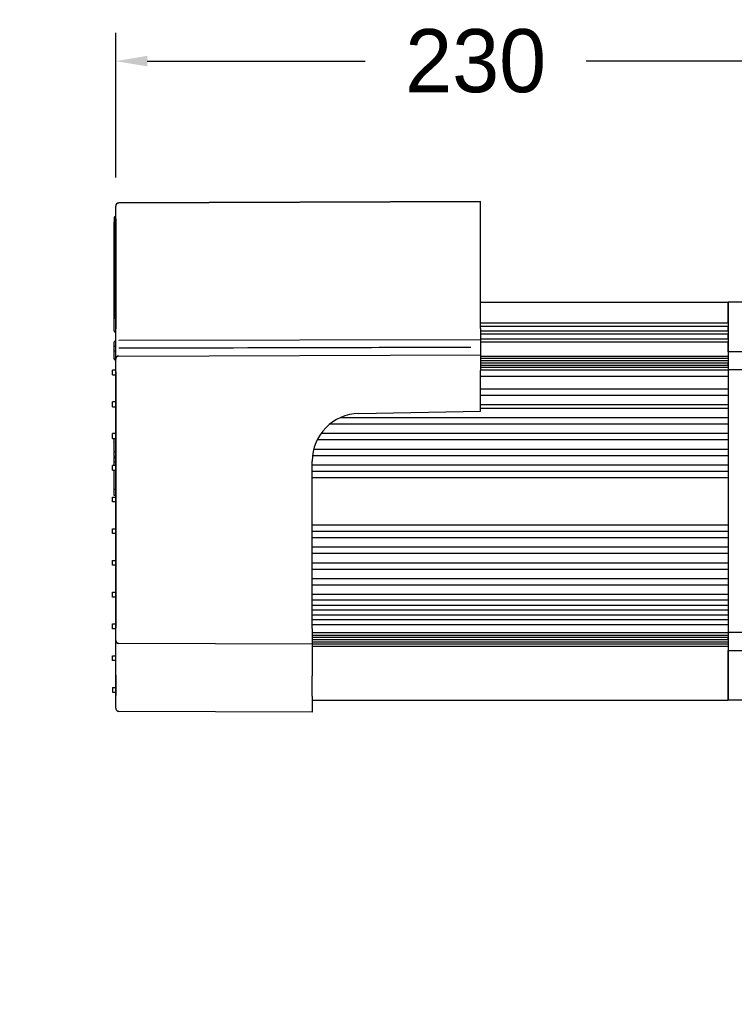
# Model space of a CAD drawing. Header units: millimetres. Extents: x -122 to 2817, y 13 to 2091.
# Tile 40 of 43: x 1230 to 1457, y 1480 to 1791. Entities that reach past the tile are written whole.
import ezdxf

# ---------------------------------------------------------------- set-up
doc = ezdxf.new("R2010")
doc.units = ezdxf.units.MM
doc.dimstyles.get("Standard").update_dxf_attribs({"dimtxt": 20, "dimasz": 10, "dimexe": 9, "dimexo": 9, "dimgap": 10, "dimtad": 0, "dimtih": 1, "dimtoh": 1, "dimdsep": 46, "dimtxsty": 'Standard', "dimcen": 0.09, "dimadec": 0, "dimazin": 0, "dimtfac": 1, "dimtofl": 0, "dimtmove": 0, "dimatfit": 3, "dimfxl": 0, "dimtolj": 1, "dimtzin": 0, "dimarcsym": 0})

# ---------------------------------------------------------------- blocks, each defined once
blk = doc.blocks.new('*D26')
at = {"color": 0, "lineweight": -2}
for p, q in [((889.01, 1603.97), (1130, 1603.97)), ((1121, 1593.97), (1121, 1250.37)), ((1121, 866.77), (1121, 1210.37)), ((1554.41, 856.77), (1112, 856.77))]:
    blk.add_line(p, q, dxfattribs=at)
at = {"color": 0, "lineweight": 18}
for points in [[(1119.34, 1593.97), (1122.67, 1593.97), (1121, 1603.97)], [(1119.34, 866.77), (1122.67, 866.77), (1121, 856.77)]]:
    blk.add_solid(points, dxfattribs=at)
at = {"layer": 'Defpoints', "color": 0, "lineweight": 18}
for p in [(880.01, 1603.97), (1121, 856.77), (1563.41, 856.77)]:
    blk.add_point(p, dxfattribs=at)
at = {"color": 0, "lineweight": 18, "insert": (1121, 1230.37), "char_height": 20, "attachment_point": 5}
blk.add_mtext('\\A1;750', dxfattribs=at)
blk = doc.blocks.new('*D27')
at = {"color": 0, "lineweight": -2}
for p, q in [((1260.68, 1741.41), (1260.68, 1787.32)), ((1488.66, 1743.23), (1488.66, 1787.32)), ((1270.68, 1778.32), (1339.67, 1778.32)), ((1478.66, 1778.32), (1409.67, 1778.32))]:
    blk.add_line(p, q, dxfattribs=at)
at = {"color": 0, "lineweight": 18}
for points in [[(1270.68, 1779.99), (1270.68, 1776.66), (1260.68, 1778.32)], [(1478.66, 1779.99), (1478.66, 1776.66), (1488.66, 1778.32)]]:
    blk.add_solid(points, dxfattribs=at)
at = {"layer": 'Defpoints', "color": 0, "lineweight": 18}
for p in [(1260.68, 1778.32), (1260.68, 1732.41), (1488.66, 1734.23)]:
    blk.add_point(p, dxfattribs=at)
at = {"color": 0, "lineweight": 18, "insert": (1374.67, 1778.32), "char_height": 20, "attachment_point": 5}
blk.add_mtext('\\A1;230', dxfattribs=at)
blk = doc.blocks.new('*D30')
at = {"color": 0, "lineweight": -2}
for p, q in [((1564.56, 1558.52), (1564.56, 774.53)), ((1306.41, 1277.02), (1306.41, 774.53)), ((1316.41, 783.53), (1398.82, 783.53)), ((1554.56, 783.53), (1472.15, 783.53))]:
    blk.add_line(p, q, dxfattribs=at)
at = {"color": 0, "lineweight": 18}
for points in [[(1316.41, 785.19), (1316.41, 781.86), (1306.41, 783.53)], [(1554.56, 785.19), (1554.56, 781.86), (1564.56, 783.53)]]:
    blk.add_solid(points, dxfattribs=at)
at = {"layer": 'Defpoints', "color": 0, "lineweight": 18}
for p in [(1564.56, 1567.52), (1306.41, 1286.02), (1306.41, 783.53)]:
    blk.add_point(p, dxfattribs=at)
at = {"color": 0, "lineweight": 18, "insert": (1435.48, 783.53), "char_height": 20, "attachment_point": 5}
blk.add_mtext('\\A1;258', dxfattribs=at)

msp = doc.modelspace()

# ---------------------------------------------------------------- linework, layer by layer
for p, q in [((1260.684, 1728.39), (1260.684, 1732.41)), ((1261.685, 1733.415), (1376.158, 1733.814)), ((1376.158, 1733.814), (1261.685, 1733.415)), ((1376.158, 1728.789), (1376.158, 1733.814)), ((1260.179, 1728.683), (1260.179, 1727.457)), ((1260.684, 1729.183), (1260.679, 1729.183)), ((1260.684, 1728.39), (1260.684, 1693.477)), ((1260.684, 1693.477), (1260.684, 1728.39)), ((1376.158, 1693.647), (1376.158, 1728.789)), ((1260.179, 1727.459), (1260.179, 1696.685)), ((1260.179, 1696.683), (1260.179, 1727.457)), ((1376.16, 1701.916), (1454.658, 1701.916)), ((1454.658, 1701.917), (1454.658, 1686.208)), ((1461.658, 1701.917), (1454.658, 1701.917)), ((1454.658, 1695.39), (1454.658, 1701.916)), ((1260.179, 1692.91), (1260.179, 1696.683)), ((1376.16, 1695.39), (1454.658, 1695.39)), ((1376.16, 1694.39), (1454.658, 1694.39)), ((1454.658, 1692.88), (1454.658, 1694.39)), ((1376.158, 1693.647), (1376.158, 1687.866)), ((1376.16, 1692.88), (1454.658, 1692.88)), ((1376.16, 1691.88), (1454.658, 1691.88)), ((1454.658, 1690.38), (1454.658, 1691.88)), ((1260.179, 1687.794), (1260.179, 1689.312)), ((1260.179, 1687.794), (1260.179, 1689.31)), ((1260.179, 1688.963), (1260.179, 1688.962)), ((1260.179, 1687.885), (1260.179, 1687.884)), ((1260.179, 1687.884), (1260.179, 1687.884)), ((1260.179, 1686.426), (1260.179, 1687.794)), ((1260.584, 1689.504), (1260.279, 1689.504)), ((1260.584, 1689.41), (1260.279, 1689.41)), ((1260.584, 1687.894), (1260.279, 1687.894)), ((1260.684, 1688.085), (1260.684, 1688.085)), ((1260.684, 1688.085), (1260.684, 1688.085)), ((1261.688, 1689.939), (1376.158, 1690.12)), ((1376.158, 1687.866), (1376.158, 1687.594)), ((1376.158, 1687.594), (1376.158, 1685.303)), ((1376.16, 1690.38), (1454.658, 1690.38)), ((1376.16, 1689.38), (1454.658, 1689.38)), ((1454.658, 1686.208), (1454.658, 1689.38)), ((1260.179, 1687.529), (1260.179, 1687.529)), ((1260.179, 1687.502), (1260.179, 1687.502)), ((1260.179, 1684.008), (1260.179, 1686.426)), ((1260.179, 1684.01), (1260.179, 1686.426)), ((1260.584, 1686.416), (1260.279, 1686.416)), ((1260.684, 1686.49), (1260.684, 1686.959)), ((1261.685, 1684.903), (1376.158, 1685.302)), ((1261.685, 1684.903), (1376.158, 1685.302)), ((1376.158, 1685.302), (1376.158, 1680.278)), ((1376.16, 1684.868), (1454.658, 1684.868)), ((1376.16, 1684.856), (1454.658, 1684.856)), ((1454.658, 1686.208), (1454.658, 1680.54)), ((1461.658, 1686.208), (1454.658, 1686.208)), ((1454.658, 1684.856), (1454.658, 1684.165)), ((1260.584, 1683.91), (1260.279, 1683.91)), ((1260.279, 1683.82), (1260.584, 1683.82)), ((1260.279, 1683.816), (1260.584, 1683.816)), ((1260.684, 1679.878), (1260.684, 1683.898)), ((1260.684, 1683.72), (1260.684, 1683.72)), ((1376.16, 1684.165), (1454.658, 1684.165)), ((1376.16, 1683.458), (1454.658, 1683.458)), ((1376.16, 1682.751), (1454.658, 1682.751)), ((1376.16, 1682.028), (1454.658, 1682.028)), ((1376.16, 1681.32), (1454.658, 1681.32)), ((1454.658, 1682.028), (1454.658, 1682.751)), ((1260.684, 1680.404), (1259.679, 1680.404)), ((1259.679, 1678.897), (1259.679, 1680.404)), ((1259.679, 1678.897), (1260.684, 1678.897)), ((1260.684, 1679.878), (1260.684, 1598.837)), ((1260.684, 1598.837), (1260.684, 1679.878)), ((1376.158, 1667.375), (1376.158, 1680.278)), ((1376.16, 1680.54), (1454.658, 1680.54)), ((1376.16, 1678.54), (1454.658, 1678.54)), ((1461.658, 1680.54), (1454.658, 1680.54)), ((1454.658, 1680.54), (1454.658, 1638.924)), ((1376.16, 1674.54), (1454.658, 1674.54)), ((1376.16, 1672.54), (1454.658, 1672.54)), ((1260.684, 1670.354), (1259.679, 1670.354)), ((1259.679, 1668.847), (1259.679, 1670.354)), ((1259.679, 1668.847), (1260.684, 1668.847)), ((1376.16, 1669.54), (1454.658, 1669.54)), ((1337.705, 1666.704), (1376.158, 1667.375)), ((1376.16, 1668.416), (1454.658, 1668.416)), ((1328.57, 1663.416), (1454.658, 1663.416)), ((1331.868, 1665.416), (1454.658, 1665.416)), ((1260.684, 1660.304), (1259.679, 1660.304)), ((1259.679, 1658.797), (1259.679, 1660.304)), ((1325.719, 1660.416), (1454.658, 1660.416)), ((1259.679, 1658.797), (1260.684, 1658.797)), ((1324.507, 1658.416), (1454.658, 1658.416)), ((1260.086, 1654.598), (1260.684, 1654.598)), ((1323.002, 1653.416), (1454.658, 1653.416)), ((1323.378, 1655.416), (1454.658, 1655.416)), ((1260.684, 1650.254), (1259.679, 1650.254)), ((1259.679, 1648.747), (1259.679, 1650.254)), ((1260.684, 1653.08), (1260.086, 1653.08)), ((1260.086, 1652.629), (1260.684, 1652.629)), ((1260.086, 1651.346), (1260.684, 1651.346)), ((1322.893, 1598.624), (1322.893, 1651.631)), ((1322.895, 1650.416), (1454.658, 1650.416)), ((1259.679, 1648.747), (1260.684, 1648.747)), ((1322.895, 1648.416), (1454.658, 1648.416)), ((1322.895, 1646.416), (1454.658, 1646.416)), ((1260.086, 1642.685), (1260.684, 1642.685)), ((1260.086, 1640.844), (1260.684, 1640.844)), ((1259.679, 1640.204), (1260.684, 1640.204)), ((1259.679, 1638.697), (1259.679, 1640.204)), ((1260.684, 1638.697), (1259.679, 1638.697)), ((1454.658, 1638.924), (1454.658, 1597.293)), ((1322.895, 1631.416), (1454.658, 1631.416)), ((1259.679, 1630.154), (1260.684, 1630.154)), ((1259.679, 1628.647), (1259.679, 1630.154)), ((1260.684, 1628.647), (1259.679, 1628.647)), ((1322.895, 1629.416), (1454.658, 1629.416)), ((1322.895, 1627.416), (1454.658, 1627.416)), ((1322.895, 1624.416), (1454.658, 1624.416)), ((1322.895, 1622.416), (1454.658, 1622.416)), ((1259.679, 1620.104), (1260.684, 1620.104)), ((1259.679, 1618.597), (1259.679, 1620.104)), ((1322.895, 1619.416), (1454.658, 1619.416)), ((1260.684, 1618.597), (1259.679, 1618.597)), ((1322.895, 1617.416), (1454.658, 1617.416)), ((1322.895, 1614.416), (1454.658, 1614.416)), ((1259.679, 1610.054), (1260.684, 1610.054)), ((1259.679, 1608.547), (1259.679, 1610.054)), ((1322.895, 1612.416), (1454.658, 1612.416)), ((1260.684, 1608.547), (1259.679, 1608.547)), ((1322.895, 1609.416), (1454.658, 1609.416)), ((1322.895, 1607.616), (1454.658, 1607.616)), ((1322.895, 1606.016), (1454.658, 1606.016)), ((1322.895, 1604.516), (1454.658, 1604.516)), ((1322.895, 1602.916), (1454.658, 1602.916)), ((1322.895, 1601.416), (1454.658, 1601.416)), ((1259.679, 1600.004), (1260.684, 1600.004)), ((1259.679, 1598.497), (1259.679, 1600.004)), ((1260.684, 1598.497), (1259.679, 1598.497)), ((1260.684, 1594.817), (1260.684, 1598.837)), ((1322.893, 1598.624), (1322.893, 1593.599)), ((1322.895, 1599.816), (1454.658, 1599.816)), ((1322.895, 1597.293), (1454.658, 1597.293)), ((1454.658, 1597.293), (1454.658, 1591.623)), ((1461.658, 1597.293), (1454.658, 1597.293)), ((1260.684, 1583.762), (1260.684, 1594.817)), ((1322.895, 1596.513), (1454.658, 1596.513)), ((1322.895, 1595.805), (1454.658, 1595.805)), ((1322.895, 1595.081), (1454.658, 1595.081)), ((1322.895, 1594.374), (1454.658, 1594.374)), ((1454.658, 1595.081), (1454.658, 1595.805)), ((1322.893, 1593.599), (1261.685, 1593.812)), ((1322.893, 1593.599), (1261.685, 1593.812)), ((1322.893, 1593.599), (1322.893, 1583.549)), ((1322.895, 1593.667), (1454.658, 1593.667)), ((1322.895, 1592.977), (1454.658, 1592.977)), ((1322.895, 1592.964), (1454.658, 1592.964)), ((1454.658, 1593.667), (1454.658, 1592.977)), ((1454.658, 1575.916), (1454.658, 1591.623)), ((1454.658, 1591.623), (1454.658, 1575.915)), ((1454.658, 1591.623), (1461.658, 1591.623)), ((1259.679, 1589.954), (1260.684, 1589.954)), ((1259.679, 1588.447), (1259.679, 1589.954)), ((1260.684, 1588.447), (1259.679, 1588.447)), ((1260.684, 1583.762), (1260.684, 1577.354)), ((1260.684, 1577.354), (1260.684, 1583.762)), ((1322.893, 1577.141), (1322.893, 1583.549)), ((1259.679, 1579.904), (1260.684, 1579.904)), ((1259.679, 1579.904), (1259.679, 1578.397)), ((1259.679, 1578.397), (1260.684, 1578.397)), ((1260.684, 1573.334), (1260.684, 1577.354)), ((1322.893, 1577.141), (1322.893, 1572.116)), ((1322.895, 1575.916), (1454.658, 1575.916)), ((1461.658, 1575.915), (1454.658, 1575.915)), ((1322.893, 1572.116), (1261.685, 1572.329)), ((1322.893, 1572.116), (1261.685, 1572.329))]:
    msp.add_line(p, q)
for centre, radius, start, end in [((1261.689, 1732.41), 1.005, 90.2, 180), ((1260.679, 1728.683), 0.5, 90, 180), ((1260.679, 1692.91), 0.5, 180, 270), ((1260.279, 1689.31), 0.1, 90, 180), ((1260.279, 1687.794), 0.1, 90, 180), ((1261.689, 1683.898), 1.005, 90.2, 180), ((1260.279, 1684.01), 0.1, 180, 270), ((1260.584, 1683.81), 0.1, 0, 90), ((1337.968, 1651.631), 15.075, 91, 180), ((1261.689, 1594.817), 1.005, 180, 269.8), ((1261.689, 1573.334), 1.005, 180, 201.30223), ((1261.689, 1573.334), 1.005, 221.27013, 269.8)]:
    msp.add_arc(centre, radius, start, end)
for centre, major_axis, ratio, start_param, end_param in [((1260.279, 1689.404), (-0.1, 0), 0.9999999, 4.7203601, 6.2814163), ((1260.279, 1689.404), (-0.1, 0), 0.999998, 4.7133468, 6.2808669), ((1260.584, 1689.604), (-0.1, 0), 1, 1.5923286, 3.1415786), ((1260.584, 1689.604), (0.1, 0), 0.9999967, 4.7383937, 6.2867307), ((1260.279, 1686.426), (0.1, 0), 0.1035606, 3.1415927, 4.712389), ((1260.279, 1683.92), (-0.1, 0), 0.9999981, 6.283144, 7.8545776), ((1260.279, 1683.92), (-0.1, 0), 0.9999946, 6.2826305, 7.8567178), ((1260.279, 1683.916), (-0.1, 0), 0.9999807, 6.2819606, 7.8623021), ((1260.279, 1683.916), (-0.1, 0), 0.9999882, 0.0046223, 1.5780665), ((1260.584, 1683.72), (0.1, 0), 0.9999921, 0.0009501, 1.582533), ((1260.584, 1683.716), (0.1, 0), 0.9999821, 0.0013817, 1.5810575), ((1260.584, 1683.72), (0.1, 0), 0.9999999, 0.0000039, 1.5717026)]:
    msp.add_ellipse(centre, major_axis=major_axis, ratio=ratio, start_param=start_param, end_param=end_param)
for points, degree, knots in [([(1261.685, 1733.316), (1261.59, 1733.332), (1261.403, 1733.335), (1261.125, 1733.24), (1260.893, 1733.045), (1260.791, 1732.871), (1260.752, 1732.772)], 3, [0, 0, 0, 0, 0.2442257, 0.4974427, 0.7522353, 1, 1, 1, 1]), ([(1261.685, 1733.415), (1261.685, 1733.415), (1261.685, 1733.415), (1261.685, 1733.414), (1261.685, 1733.414), (1261.685, 1733.413), (1261.685, 1733.412), (1261.685, 1733.41), (1261.685, 1733.408), (1261.685, 1733.406), (1261.685, 1733.404), (1261.685, 1733.402), (1261.685, 1733.399), (1261.685, 1733.396), (1261.685, 1733.393), (1261.685, 1733.389), (1261.685, 1733.385), (1261.685, 1733.381), (1261.685, 1733.377), (1261.685, 1733.372), (1261.685, 1733.367), (1261.685, 1733.362), (1261.685, 1733.357), (1261.685, 1733.351), (1261.685, 1733.345), (1261.685, 1733.339), (1261.685, 1733.333), (1261.685, 1733.327), (1261.685, 1733.322), (1261.685, 1733.321)], 3, [0, 0, 0, 0, 0.0373343, 0.0746685, 0.1120027, 0.1493369, 0.1866711, 0.2240053, 0.2613395, 0.2986736, 0.3360078, 0.3733419, 0.410676, 0.4480101, 0.4853442, 0.5226782, 0.5600123, 0.5973464, 0.6346804, 0.6720144, 0.7093484, 0.7466824, 0.7840164, 0.8213503, 0.8586843, 0.8960182, 0.9333521, 0.9706861, 1, 1, 1, 1]), ([(1260.684, 1686.959), (1260.684, 1687.59), (1260.684, 1688.348), (1260.684, 1688.722), (1260.684, 1689.122), (1260.684, 1689.519), (1260.684, 1690.355), (1260.684, 1691.223), (1260.684, 1692.114), (1260.684, 1692.566), (1260.684, 1693.021), (1260.684, 1693.477)], 2, [0, 0, 0, 0.25, 0.25, 0.375, 0.375, 0.5, 0.625, 0.75, 0.875, 0.875, 1, 1, 1]), ([(1261.685, 1687.451), (1285.916, 1687.51), (1310.146, 1687.57), (1347.304, 1687.662), (1360.23, 1687.693), (1373.157, 1687.726)], 3, [0, 0, 0, 0, 0.6521051, 0.6521051, 1, 1, 1, 1]), ([(1260.684, 1683.898), (1260.684, 1683.898), (1260.684, 1684.155), (1260.684, 1684.408), (1260.684, 1684.739), (1260.684, 1685.147), (1260.684, 1685.387), (1260.684, 1685.872), (1260.684, 1686.49)], 2, [0, 0, 0, 0.25, 0.375, 0.5, 0.625, 0.75, 0.75, 1, 1, 1]), ([(1261.685, 1684.804), (1261.59, 1684.82), (1261.403, 1684.823), (1261.125, 1684.728), (1260.893, 1684.533), (1260.791, 1684.359), (1260.752, 1684.26)], 3, [0, 0, 0, 0, 0.2442257, 0.4974427, 0.7522353, 1, 1, 1, 1]), ([(1261.685, 1684.903), (1261.685, 1684.903), (1261.685, 1684.903), (1261.685, 1684.902), (1261.685, 1684.902), (1261.685, 1684.901), (1261.685, 1684.9), (1261.685, 1684.898), (1261.685, 1684.896), (1261.685, 1684.895), (1261.685, 1684.892), (1261.685, 1684.89), (1261.685, 1684.887), (1261.685, 1684.884), (1261.685, 1684.881), (1261.685, 1684.877), (1261.685, 1684.873), (1261.685, 1684.869), (1261.685, 1684.865), (1261.685, 1684.86), (1261.685, 1684.855), (1261.685, 1684.85), (1261.685, 1684.845), (1261.685, 1684.839), (1261.685, 1684.833), (1261.685, 1684.827), (1261.685, 1684.821), (1261.685, 1684.815), (1261.685, 1684.811), (1261.685, 1684.809)], 3, [0, 0, 0, 0, 0.0373272, 0.0746545, 0.1119817, 0.149309, 0.1866363, 0.2239636, 0.2612909, 0.2986182, 0.3359455, 0.3732728, 0.4106001, 0.4479275, 0.4852548, 0.5225822, 0.5599095, 0.5972369, 0.6345643, 0.6718917, 0.7092191, 0.7465465, 0.7838739, 0.8212013, 0.8585288, 0.8958562, 0.9331837, 0.9705111, 1, 1, 1, 1]), ([(1260.086, 1658.864), (1260.086, 1658.864), (1260.086, 1657.909), (1260.086, 1655.554), (1260.086, 1654.599), (1260.086, 1654.598)], 3, [0, 0, 0, 0, 0.5002104, 0.5002104, 1, 1, 1, 1]), ([(1260.086, 1657.612), (1260.086, 1657.688), (1260.086, 1657.725), (1260.086, 1657.725), (1260.086, 1657.725), (1260.086, 1657.725)], 3, [0, 0, 0, 0, 0.3333333, 0.3333333, 1, 1, 1, 1]), ([(1260.086, 1648.754), (1260.086, 1648.287), (1260.086, 1647.797), (1260.086, 1647.283), (1260.086, 1647.283), (1260.086, 1643.349), (1260.086, 1643.349), (1260.086, 1643.115), (1260.086, 1642.894), (1260.086, 1642.685)], 3, [0, 0, 0, 0, 0.2541314, 0.2541314, 0.2541314, 0.6270657, 0.6270657, 0.6270657, 1, 1, 1, 1]), ([(1260.752, 1594.455), (1260.791, 1594.356), (1260.893, 1594.182), (1261.125, 1593.988), (1261.403, 1593.893), (1261.59, 1593.895), (1261.685, 1593.912)], 3, [0, 0, 0, 0, 0.2477647, 0.5025573, 0.7557743, 1, 1, 1, 1]), ([(1260.752, 1572.972), (1260.791, 1572.874), (1260.893, 1572.699), (1261.125, 1572.505), (1261.403, 1572.41), (1261.59, 1572.412), (1261.685, 1572.429)], 3, [0, 0, 0, 0, 0.2477647, 0.5025573, 0.7557743, 1, 1, 1, 1])]:
    msp.add_open_spline(points, degree=degree, knots=knots)
for points in [[(1260.086, 1654.404), (1260.086, 1654.058), (1260.086, 1653.692), (1260.086, 1653.312)], [(1260.086, 1653.08), (1260.086, 1653.08), (1260.086, 1652.93), (1260.086, 1652.629)], [(1260.086, 1652.629), (1260.086, 1652.324), (1260.086, 1651.899), (1260.086, 1651.346)], [(1260.086, 1651.346), (1260.086, 1651.02), (1260.086, 1650.657), (1260.086, 1650.258)], [(1260.086, 1642.685), (1260.086, 1642.123), (1260.086, 1641.676), (1260.086, 1641.344)], [(1260.086, 1641.344), (1260.086, 1641.012), (1260.086, 1640.844), (1260.086, 1640.844)]]:
    msp.add_open_spline(points, degree=3)

# ---------------------------------------------------------------- dimensions: what is measured, and where the dimension line sits
at = {"lineweight": 18}
for base, p1, p2, text, picture, middle in [((1260.684, 1778.323), (1488.658, 1734.234), (1260.684, 1732.41), '230', '*D27', (1374.671, 1778.323)), ((1306.408, 783.525), (1564.558, 1567.518), (1306.408, 1286.018), '258', '*D30', (1435.483, 783.525))]:
    dim = msp.add_linear_dim(base=base, p1=p1, p2=p2, text=text, dimstyle='Standard', dxfattribs=at)
    dim.commit()
    dim.dimension.update_dxf_attribs({"geometry": picture, "text_midpoint": middle})
dim = msp.add_linear_dim(base=(1121.005, 856.773), p1=(880.008, 1603.966), p2=(1563.408, 856.773), angle=90, text='750', dimstyle='Standard', dxfattribs=at)
dim.commit()
dim.dimension.update_dxf_attribs({"geometry": '*D26', "text_midpoint": (1121.005, 1230.37)})

doc.saveas('drawing.dxf')
